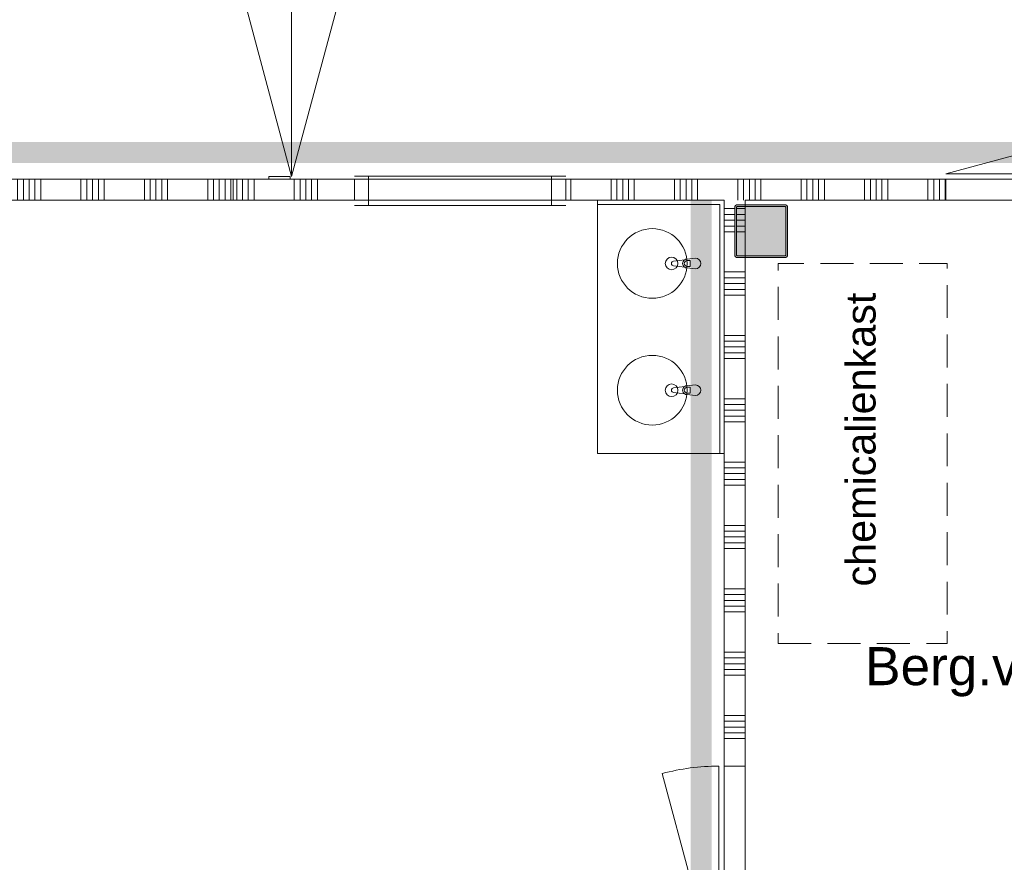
# Model space of a CAD drawing. Header units: millimetres. Extents: x -850 to 154668, y -80343 to 71019.
# Tile 54 of 147: x 58100 to 62762, y 5715 to 9704. Entities that reach past the tile are written whole.
import ezdxf
from ezdxf.enums import TextEntityAlignment as Align

# ---------------------------------------------------------------- set-up
doc = ezdxf.new("R2010")
doc.units = ezdxf.units.MM
doc.header["$MEASUREMENT"] = 0
doc.linetypes.add('B0103', pattern=[8750, 2500, -1250, 2500, -1250, 0, -1250])
doc.linetypes.add('B0701', pattern=[234.119993, 155.999994, -78.119999])
for name, color, linetype in [('info tekst digiborden', 7, 'Continuous'), ('New_22 NC Binnenwanden', 7, 'Continuous'), ('New_22 NC Binnenwanden Deuren', 7, 'Continuous'), ('New_22 NC Binnenwanden Doorsnede-arcering', 7, 'Continuous'), ('New_22 NC Binnenwanden Ramen', 7, 'Continuous'), ('New_72 Vaste Inrichting', 7, 'Continuous'), ('New_74 Sanitair', 7, 'Continuous'), ('New_Info Wandafwerking aanduiding', 7, 'Continuous'), ('New_Info Wandafwerking aanduiding Doorsnede-arcering', 7, 'Continuous'), ('New_Z Ruimtefuncties', 7, 'Continuous'), ('New_Z Ruimtefuncties Zone omranding', 7, 'Continuous'), ('New_Z Ruimtefuncties Zone tekst', 7, 'Continuous'), ('S-COLS-____-OTLN.RVT S', 7, 'Continuous'), ('S-COLS-____-OTLN.RVT S 2D arcering', 7, 'Continuous')]:
    doc.layers.add(name, color=color, linetype=linetype)
doc.styles.add('GENERATED_STYLE_1', font='arial.ttf')
doc.styles.add('GENERATED_STYLE_2', font='arial.ttf')

# ---------------------------------------------------------------- blocks, each defined once
blk = doc.blocks.new('Wasbak meervoudig 22_2')
at = {"layer": 'New_74 Sanitair', "color": 1, "linetype": 'Continuous', "lineweight": 0}
for p, q in [((-600, 0), (600, 0)), ((-600, -600), (-600, 0)), ((600, -600), (600, 0)), ((-600, -20), (580, -20)), ((580, -20), (580, -600)), ((-325, -135), (-321, -177)), ((-279, -177), (-275, -135)), ((275, -135), (279, -177)), ((321, -177), (325, -135)), ((-313.6, -174.8), (-313.6, -159.9)), ((-313.6, -159.9), (-286.4, -159.9)), ((-286.4, -159.9), (-286.4, -174.8)), ((286.4, -174.8), (286.4, -159.9)), ((286.4, -159.9), (313.6, -159.9)), ((313.6, -159.9), (313.6, -174.8)), ((-317.7, -186.5), (-311.1, -239.4)), ((-288.9, -239.4), (-282.3, -186.5)), ((282.3, -186.5), (288.9, -239.4)), ((311.1, -239.4), (317.7, -186.5)), ((-600, -600), (600, -600))]:
    blk.add_line(p, q, dxfattribs=at)
for centre, radius in [((-300, -340), 165), ((300, -340), 165), ((-300, -248.9), 30), ((300, -248.9), 30)]:
    blk.add_circle(centre, radius, dxfattribs=at)
for centre, radius, start, end in [((-300, -135), 25, 0, 180), ((300, -135), 25, 0, 180), ((-300, -175.1), 21.1, 185.1696, 212.771), ((-300, -174.8), 13.6, 180, 0), ((-300, -175.1), 21.1, 327.229, 354.8304), ((300, -175.1), 21.1, 185.1696, 212.771), ((300, -174.8), 13.6, 180, 0), ((300, -175.1), 21.1, 327.229, 354.8304), ((-300, -175.1), 21.1, 212.771, 327.229), ((300, -175.1), 21.1, 212.771, 327.229), ((-300, -238), 11.2, 187.1389, 352.8611), ((300, -238), 11.2, 187.1389, 352.8611)]:
    blk.add_arc(centre, radius, start, end, dxfattribs=at)
blk = doc.blocks.new('*X283')
at = {"layer": 'New_22 NC Binnenwanden Doorsnede-arcering', "color": 254, "linetype": 'Continuous', "lineweight": 0, "true_color": 0xe9ebeb}
for p, q in [((61435, 8809.7), (61485.3, 8809.7)), ((61435, 8782.3), (61485, 8782.3)), ((61435, 8754.9), (61485, 8754.9)), ((61435, 8727.4), (61485, 8727.4)), ((61435, 8700), (61485, 8700)), ((61435, 8509.7), (61535, 8509.7)), ((61435, 8482.3), (61535, 8482.3)), ((61435, 8454.9), (61535, 8454.9)), ((61435, 8427.4), (61535, 8427.4)), ((61435, 8400), (61535, 8400)), ((61435, 8209.7), (61535, 8209.7)), ((61435, 8182.3), (61535, 8182.3)), ((61435, 8154.9), (61535, 8154.9)), ((61435, 8127.4), (61535, 8127.4)), ((61435, 8100), (61535, 8100)), ((61435, 7909.7), (61535, 7909.7)), ((61435, 7882.3), (61535, 7882.3)), ((61435, 7854.9), (61535, 7854.9)), ((61435, 7827.4), (61535, 7827.4)), ((61435, 7800), (61535, 7800)), ((61435, 7609.7), (61535, 7609.7)), ((61435, 7582.3), (61535, 7582.3)), ((61435, 7554.9), (61535, 7554.9)), ((61435, 7527.4), (61535, 7527.4)), ((61435, 7500), (61535, 7500)), ((61435, 7309.7), (61535, 7309.7)), ((61435, 7282.3), (61535, 7282.3)), ((61435, 7254.9), (61535, 7254.9)), ((61435, 7227.4), (61535, 7227.4)), ((61435, 7200), (61535, 7200)), ((61435, 7009.7), (61535, 7009.7)), ((61435, 6982.3), (61535, 6982.3)), ((61435, 6954.9), (61535, 6954.9)), ((61435, 6927.4), (61535, 6927.4)), ((61435, 6900), (61535, 6900)), ((61435, 6709.7), (61535, 6709.7)), ((61435, 6682.3), (61535, 6682.3)), ((61435, 6654.9), (61535, 6654.9)), ((61435, 6627.4), (61535, 6627.4)), ((61435, 6600), (61535, 6600)), ((61435, 6409.7), (61535, 6409.7)), ((61435, 6382.3), (61535, 6382.3)), ((61435, 6354.9), (61535, 6354.9)), ((61435, 6327.4), (61535, 6327.4)), ((61435, 6300), (61535, 6300))]:
    blk.add_line(p, q, dxfattribs=at)
blk = doc.blocks.new('*X287')
at = {"layer": 'New_22 NC Binnenwanden Doorsnede-arcering', "color": 254, "linetype": 'Continuous', "lineweight": 0, "true_color": 0xe9ebeb}
for p, q in [((61493, 8782.3), (61535, 8782.3)), ((61493.3, 8809.7), (61535, 8809.7)), ((61493, 8754.9), (61535, 8754.9)), ((61493, 8727.4), (61535, 8727.4)), ((61493, 8700), (61535, 8700))]:
    blk.add_line(p, q, dxfattribs=at)
blk = doc.blocks.new('D1 22')
at = {"layer": 'New_22 NC Binnenwanden Deuren', "color": 1, "linetype": 'Continuous', "lineweight": 0}
for q in [(-481.8, 267.6), (-517, 0)]:
    blk.add_line((517, 0), q, dxfattribs=at)
at = {"layer": 'New_22 NC Binnenwanden Deuren', "color": 7, "linetype": 'Continuous', "lineweight": 0}
for p, q in [((-517, -25), (-517, -125)), ((-517, -25), (-517, -125)), ((517, -25), (517, -125)), ((517, -25), (517, -125))]:
    blk.add_line(p, q, dxfattribs=at)
at = {"layer": 'New_22 NC Binnenwanden Deuren', "color": 1, "linetype": 'Continuous', "lineweight": 0}
blk.add_arc((517, 0), 1034, 165, 180, dxfattribs=at)
blk = doc.blocks.new('Wall_68_1', base_point=(61535, 0))
at = {"layer": 'New_22 NC Binnenwanden', "color": 8, "linetype": 'Continuous', "lineweight": 0, "true_color": 0x778488}
blk.add_line((61435, 6170), (61535, 6170), dxfattribs=at)
at = {"layer": 'New_22 NC Binnenwanden', "color": 8, "linetype": 'Continuous', "lineweight": 0, "true_color": 0x778488, "flags": 128}
for points in [[(61435, 8850), (61435, 6170)], [(61535, 8825), (61535, 8850)], [(61535, 8583), (61535, 8817)], [(61535, 6170), (61535, 8575)]]:
    blk.add_lwpolyline(points, dxfattribs=at)
at = {"layer": 'New_22 NC Binnenwanden', "color": 8, "lineweight": 0, "true_color": 0x778488}
for name in ['*X283', '*X287']:
    blk.add_blockref(name, (0, 0), dxfattribs=at)
at = {"layer": 'New_22 NC Binnenwanden Deuren', "color": 1, "linetype": 'Continuous', "lineweight": 0, "xscale": -1, "zscale": 1000, "rotation": 90}
blk.add_blockref('D1 22', (61410, 5653), dxfattribs=at)
blk = doc.blocks.new('Slab_15_1', base_point=(61690.5, 6750.7))
at = {"layer": 'New_72 Vaste Inrichting', "color": 253, "linetype": 'B0701', "lineweight": 0, "true_color": 0x99a3a6, "flags": 128}
blk.add_lwpolyline([(61690.5, 6750.7), (62490.5, 6750.7), (62490.5, 8550.7), (61690.5, 8550.7)], close=True, dxfattribs=at)
blk = doc.blocks.new('Wall_329_1', base_point=(61326.4, 8850))
at = {"layer": 'New_Info Wandafwerking aanduiding Doorsnede-arcering', "linetype": 'Continuous', "lineweight": 0, "true_color": 0x000000}
blk.add_hatch(color=18, dxfattribs=at).paths.add_polyline_path([(61276.4, 8850), (61276.4, 0), (61376.4, 0), (61376.4, 8850)])
at = {"layer": 'New_Info Wandafwerking aanduiding', "color": 9, "linetype": 'Continuous', "lineweight": 0, "flags": 128}
blk.add_lwpolyline([(61376.4, 8850), (61276.4, 8850)], dxfattribs=at)
blk = doc.blocks.new('*X1812')
at = {"layer": 'New_22 NC Binnenwanden Doorsnede-arcering', "color": 254, "linetype": 'Continuous', "lineweight": 0, "true_color": 0xe9ebeb}
for p, q in [((54790.3, 8916), (54790.3, 8950)), ((54817.7, 8916), (54817.7, 8950)), ((54845.1, 8916), (54845.1, 8950)), ((54872.6, 8916), (54872.6, 8950)), ((54900, 8916), (54900, 8950)), ((54790.3, 8850), (54790.3, 8916)), ((54817.7, 8850), (54817.7, 8916)), ((54845.1, 8850), (54845.1, 8916)), ((54872.6, 8850), (54872.6, 8916)), ((54900, 8850), (54900, 8916))]:
    blk.add_line(p, q, dxfattribs=at)
blk = doc.blocks.new('*X1813')
at = {"layer": 'New_22 NC Binnenwanden Doorsnede-arcering', "color": 254, "linetype": 'Continuous', "lineweight": 0, "true_color": 0xe9ebeb}
for p, q in [((56072.6, 8916), (56072.6, 8950)), ((56100, 8916), (56100, 8950)), ((56290.3, 8916), (56290.3, 8950)), ((56317.7, 8916), (56317.7, 8950)), ((56345.1, 8916), (56345.1, 8950)), ((56372.6, 8916), (56372.6, 8950)), ((56400, 8916), (56400, 8950)), ((56590.3, 8916), (56590.3, 8950)), ((56617.7, 8916), (56617.7, 8950)), ((56645.1, 8916), (56645.1, 8950)), ((56672.6, 8916), (56672.6, 8950)), ((56700, 8916), (56700, 8950)), ((56072.6, 8850), (56072.6, 8916)), ((56100, 8850), (56100, 8916)), ((56290.3, 8850), (56290.3, 8916)), ((56317.7, 8850), (56317.7, 8916)), ((56345.1, 8850), (56345.1, 8916)), ((56372.6, 8850), (56372.6, 8916)), ((56400, 8850), (56400, 8916)), ((56590.3, 8850), (56590.3, 8916)), ((56617.7, 8850), (56617.7, 8916)), ((56645.1, 8850), (56645.1, 8916)), ((56672.6, 8850), (56672.6, 8916)), ((56700, 8850), (56700, 8916))]:
    blk.add_line(p, q, dxfattribs=at)
blk = doc.blocks.new('*X1814')
at = {"layer": 'New_22 NC Binnenwanden Doorsnede-arcering', "color": 254, "linetype": 'Continuous', "lineweight": 0, "true_color": 0xe9ebeb}
for p, q in [((57790.3, 8916), (57790.3, 8950)), ((57817.7, 8916), (57817.7, 8950)), ((57845.1, 8916), (57845.1, 8950)), ((57872.6, 8916), (57872.6, 8950)), ((57900, 8916), (57900, 8950)), ((58090.3, 8916), (58090.3, 8950)), ((58117.7, 8916), (58117.7, 8950)), ((58145.1, 8916), (58145.1, 8950)), ((58172.6, 8916), (58172.6, 8950)), ((58200, 8916), (58200, 8950)), ((58390.3, 8916), (58390.3, 8950)), ((58417.7, 8916), (58417.7, 8950)), ((58445.1, 8916), (58445.1, 8950)), ((58472.6, 8916), (58472.6, 8950)), ((58500, 8916), (58500, 8950)), ((58690.3, 8916), (58690.3, 8950)), ((58717.7, 8916), (58717.7, 8950)), ((58745.1, 8916), (58745.1, 8950)), ((58772.6, 8916), (58772.6, 8950)), ((58800, 8916), (58800, 8950)), ((58990.3, 8916), (58990.3, 8950)), ((59017.7, 8916), (59017.7, 8950)), ((59045.1, 8916), (59045.1, 8950)), ((59072.6, 8916), (59072.6, 8950)), ((59100, 8916), (59100, 8950)), ((57790.3, 8850), (57790.3, 8916)), ((57817.7, 8850), (57817.7, 8916)), ((57845.1, 8850), (57845.1, 8916)), ((57872.6, 8850), (57872.6, 8916)), ((57900, 8850), (57900, 8916)), ((58090.3, 8850), (58090.3, 8916)), ((58117.7, 8850), (58117.7, 8916)), ((58145.1, 8850), (58145.1, 8916)), ((58172.6, 8850), (58172.6, 8916)), ((58200, 8850), (58200, 8916)), ((58390.3, 8850), (58390.3, 8916)), ((58417.7, 8850), (58417.7, 8916)), ((58445.1, 8850), (58445.1, 8916)), ((58472.6, 8850), (58472.6, 8916)), ((58500, 8850), (58500, 8916)), ((58690.3, 8850), (58690.3, 8916)), ((58717.7, 8850), (58717.7, 8916)), ((58745.1, 8850), (58745.1, 8916)), ((58772.6, 8850), (58772.6, 8916)), ((58800, 8850), (58800, 8916)), ((58990.3, 8850), (58990.3, 8916)), ((59017.7, 8850), (59017.7, 8916)), ((59045.1, 8850), (59045.1, 8916)), ((59072.6, 8850), (59072.6, 8916)), ((59100, 8850), (59100, 8916))]:
    blk.add_line(p, q, dxfattribs=at)
blk = doc.blocks.new('R1 22_11')
at = {"layer": 'New_22 NC Binnenwanden Ramen', "color": 1, "linetype": 'Continuous', "lineweight": 0}
for p, q in [((-500, 0), (-410, 0)), ((-410, 0), (-410, -139)), ((-410, 0), (410, 0)), ((410, -139), (410, 0)), ((410, 0), (500, 0)), ((-410, -139), (-500, -139)), ((410, -139), (-410, -139)), ((500, -139), (410, -139))]:
    blk.add_line(p, q, dxfattribs=at)
at = {"layer": 'New_22 NC Binnenwanden Ramen', "color": 9, "linetype": 'Continuous', "lineweight": 0}
for p, q in [((-500, -14), (500, -14)), ((-500, -114), (500, -114))]:
    blk.add_line(p, q, dxfattribs=at)
at = {"layer": 'New_22 NC Binnenwanden Ramen', "color": 7, "linetype": 'Continuous', "lineweight": 0}
for p, q in [((-500, -114), (-500, -14)), ((-500, -114), (-500, -14)), ((500, -114), (500, -14)), ((500, -114), (500, -14))]:
    blk.add_line(p, q, dxfattribs=at)
blk = doc.blocks.new('Wall_397_1', base_point=(59110.5, 8950))
at = {"layer": 'New_22 NC Binnenwanden', "color": 8, "linetype": 'Continuous', "lineweight": 0, "true_color": 0x778488}
for p, q in [((55070.2, 8850), (55070.2, 8950)), ((56070.2, 8850), (56070.2, 8950)), ((56720.5, 8850), (56720.5, 8950)), ((57720.5, 8850), (57720.5, 8950))]:
    blk.add_line(p, q, dxfattribs=at)
at = {"layer": 'New_22 NC Binnenwanden', "color": 8, "linetype": 'Continuous', "lineweight": 0, "true_color": 0x778488, "flags": 128}
for points in [[(55070.2, 8950), (54769.4, 8950)], [(54769.4, 8950), (54769.4, 8850)], [(56720.5, 8950), (56070.2, 8950)], [(59110.5, 8950), (57720.5, 8950)], [(59110.5, 8950), (59110.5, 8850)], [(54769.4, 8850), (55070.2, 8850)], [(56070.2, 8850), (56720.5, 8850)], [(57720.5, 8850), (59110.5, 8850)]]:
    blk.add_lwpolyline(points, dxfattribs=at)
at = {"layer": 'New_22 NC Binnenwanden', "color": 8, "lineweight": 0, "true_color": 0x778488}
for name in ['*X1812', '*X1813', '*X1814']:
    blk.add_blockref(name, (0, 0), dxfattribs=at)
at = {"layer": 'New_22 NC Binnenwanden Ramen', "color": 1, "linetype": 'Continuous', "lineweight": 0, "zscale": 1000}
for p in [(55570.2, 8964), (57220.5, 8964)]:
    blk.add_blockref('R1 22_11', p, dxfattribs=at)
blk = doc.blocks.new('Column 98[98]_1', base_point=(0.5, 3))
at = {"layer": 'S-COLS-____-OTLN.RVT S 2D arcering', "linetype": 'Continuous', "lineweight": 0, "true_color": 0x778488}
h = blk.add_hatch(color=8, dxfattribs=at)
h.paths.add_polyline_path([(61485.5, 8591), (61486.5, 8586), (61489.3, 8581.8), (61493.5, 8578.9), (61498.5, 8578), (61722.5, 8578), (61727.5, 8578.9), (61731.7, 8581.8), (61734.5, 8586), (61735.5, 8591), (61735.5, 8815), (61734.5, 8819.9), (61731.7, 8824.1), (61727.5, 8827), (61722.5, 8828), (61498.5, 8828), (61493.5, 8827), (61489.3, 8824.1), (61486.5, 8819.9), (61485.5, 8815)])
h.paths.add_polyline_path([(61722.5, 8586), (61498.5, 8586), (61496.6, 8586.3), (61495, 8587.4), (61493.9, 8589), (61493.5, 8591), (61493.5, 8815), (61493.9, 8816.9), (61495, 8818.5), (61496.6, 8819.6), (61498.5, 8820), (61722.5, 8820), (61724.4, 8819.6), (61726.1, 8818.5), (61727.1, 8816.9), (61727.5, 8815), (61727.5, 8591), (61727.1, 8589), (61726.1, 8587.4), (61724.4, 8586.3)], flags=0)
blk.add_hatch(color=8, dxfattribs=at).paths.add_polyline_path([(61722.5, 8820), (61498.5, 8820), (61496.6, 8819.6), (61495, 8818.5), (61493.9, 8816.9), (61493.5, 8815), (61493.5, 8591), (61493.9, 8589), (61495, 8587.4), (61496.6, 8586.3), (61498.5, 8586), (61722.5, 8586), (61724.4, 8586.3), (61726.1, 8587.4), (61727.1, 8589), (61727.5, 8591), (61727.5, 8815), (61727.1, 8816.9), (61726.1, 8818.5), (61724.4, 8819.6)])
at = {"layer": 'S-COLS-____-OTLN.RVT S', "color": 1, "linetype": 'Continuous', "lineweight": 0}
for p, q in [((61486.5, 8819.9), (61485.5, 8815)), ((61485.5, 8815), (61485.5, 8591)), ((61489.3, 8824.1), (61486.5, 8819.9)), ((61493.5, 8827), (61489.3, 8824.1)), ((61498.5, 8828), (61493.5, 8827)), ((61493.5, 8815), (61493.9, 8816.9)), ((61493.5, 8591), (61493.5, 8815)), ((61493.9, 8816.9), (61495, 8818.5)), ((61495, 8818.5), (61496.6, 8819.6)), ((61496.6, 8819.6), (61498.5, 8820)), ((61722.5, 8828), (61498.5, 8828)), ((61498.5, 8820), (61722.5, 8820)), ((61727.5, 8827), (61722.5, 8828)), ((61722.5, 8820), (61724.4, 8819.6)), ((61724.4, 8819.6), (61726.1, 8818.5)), ((61726.1, 8818.5), (61727.1, 8816.9)), ((61727.1, 8816.9), (61727.5, 8815)), ((61731.7, 8824.1), (61727.5, 8827)), ((61727.5, 8815), (61727.5, 8591)), ((61734.5, 8819.9), (61731.7, 8824.1)), ((61735.5, 8815), (61734.5, 8819.9)), ((61735.5, 8591), (61735.5, 8815)), ((61485.5, 8591), (61486.5, 8586)), ((61486.5, 8586), (61489.3, 8581.8)), ((61489.3, 8581.8), (61493.5, 8578.9)), ((61493.9, 8589), (61493.5, 8591)), ((61493.5, 8578.9), (61498.5, 8578)), ((61495, 8587.4), (61493.9, 8589)), ((61496.6, 8586.3), (61495, 8587.4)), ((61498.5, 8586), (61496.6, 8586.3)), ((61722.5, 8586), (61498.5, 8586)), ((61498.5, 8578), (61722.5, 8578)), ((61724.4, 8586.3), (61722.5, 8586)), ((61722.5, 8578), (61727.5, 8578.9)), ((61726.1, 8587.4), (61724.4, 8586.3)), ((61727.1, 8589), (61726.1, 8587.4)), ((61727.5, 8591), (61727.1, 8589)), ((61727.5, 8578.9), (61731.7, 8581.8)), ((61731.7, 8581.8), (61734.5, 8586)), ((61734.5, 8586), (61735.5, 8591))]:
    blk.add_line(p, q, dxfattribs=at)
blk = doc.blocks.new('*X2637')
at = {"layer": 'New_22 NC Binnenwanden Doorsnede-arcering', "color": 254, "linetype": 'Continuous', "lineweight": 0, "true_color": 0xe9ebeb}
for p, q in [((59380.4, 11045.1), (59280.4, 11045.1)), ((59380.4, 11017.7), (59280.4, 11017.7))]:
    blk.add_line(p, q, dxfattribs=at)
blk = doc.blocks.new('D2 22_8')
at = {"layer": 'New_22 NC Binnenwanden Deuren', "color": 1, "linetype": 'Continuous', "lineweight": 0}
for p, q in [((-1015, 0), (-34.6, 262.7)), ((1015, 0), (34.6, 262.7)), ((-1015, 0), (0, 0)), ((1015, 0), (0, 0))]:
    blk.add_line(p, q, dxfattribs=at)
at = {"layer": 'New_22 NC Binnenwanden Deuren', "color": 1, "linetype": 'B0103', "lineweight": 0}
for p, q in [((-1015, 0), (-34.6, -262.7)), ((-1015, 0), (0, 0)), ((1015, 0), (0, 0)), ((1015, 0), (34.6, -262.7))]:
    blk.add_line(p, q, dxfattribs=at)
at = {"layer": 'New_22 NC Binnenwanden Deuren', "color": 7, "linetype": 'Continuous', "lineweight": 0}
for p, q in [((-1015, -7), (-1015, -107)), ((-1015, -7), (-1015, -107)), ((1015, -7), (1015, -107)), ((1015, -7), (1015, -107))]:
    blk.add_line(p, q, dxfattribs=at)
at = {"layer": 'New_22 NC Binnenwanden Deuren', "color": 1, "linetype": 'Continuous', "lineweight": 0}
for centre, start, end in [((-1015, 0), 0, 15), ((1015, 0), 165, 180), ((-1015, 0), 345, 0), ((1015, 0), 180, 195)]:
    blk.add_arc(centre, 1015, start, end, dxfattribs=at)
blk = doc.blocks.new('Wall_534_1', base_point=(59330.4, 8850))
at = {"layer": 'New_22 NC Binnenwanden', "color": 8, "linetype": 'Continuous', "lineweight": 0, "true_color": 0x778488}
for p, q in [((59380.4, 10992.5), (59280.4, 10992.5)), ((59380.4, 8962.5), (59280.4, 8962.5))]:
    blk.add_line(p, q, dxfattribs=at)
at = {"layer": 'New_22 NC Binnenwanden', "color": 8, "linetype": 'Continuous', "lineweight": 0, "true_color": 0x778488, "flags": 128}
for points in [[(59280.4, 11050), (59380.4, 11050)], [(59280.4, 11050), (59280.4, 10992.5)], [(59380.4, 10992.5), (59380.4, 11050)], [(59280.4, 8962.5), (59280.4, 8950)], [(59380.4, 8950), (59380.4, 8962.5)]]:
    blk.add_lwpolyline(points, dxfattribs=at)
at = {"layer": 'New_22 NC Binnenwanden', "color": 8, "lineweight": 0, "true_color": 0x778488}
blk.add_blockref('*X2637', (0, 0), dxfattribs=at)
at = {"layer": 'New_22 NC Binnenwanden Deuren', "color": 1, "linetype": 'Continuous', "lineweight": 0, "zscale": 1000, "rotation": 269.9999894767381}
blk.add_blockref('D2 22_8', (59387.4, 9977.5), dxfattribs=at)
blk = doc.blocks.new('*X2837')
at = {"layer": 'New_22 NC Binnenwanden Doorsnede-arcering', "color": 254, "linetype": 'Continuous', "lineweight": 0, "true_color": 0xe9ebeb}
for p, q in [((59127.4, 8950), (59127.4, 8916)), ((59154.9, 8950), (59154.9, 8916)), ((59182.3, 8950), (59182.3, 8916)), ((59209.7, 8950), (59209.7, 8916)), ((59400, 8950), (59400, 8916)), ((59427.4, 8950), (59427.4, 8916)), ((59454.9, 8950), (59454.9, 8916)), ((59482.3, 8950), (59482.3, 8916)), ((59509.7, 8950), (59509.7, 8916)), ((59127.4, 8916), (59127.4, 8850)), ((59154.9, 8916), (59154.9, 8850)), ((59182.3, 8916), (59182.3, 8850)), ((59209.7, 8916), (59209.7, 8850)), ((59400, 8916), (59400, 8850)), ((59427.4, 8916), (59427.4, 8850)), ((59454.9, 8916), (59454.9, 8850)), ((59482.3, 8916), (59482.3, 8850)), ((59509.7, 8916), (59509.7, 8850))]:
    blk.add_line(p, q, dxfattribs=at)
blk = doc.blocks.new('*X2838')
at = {"layer": 'New_22 NC Binnenwanden Doorsnede-arcering', "color": 254, "linetype": 'Continuous', "lineweight": 0, "true_color": 0xe9ebeb}
for p, q in [((60709.7, 8950), (60709.7, 8916)), ((60900, 8950), (60900, 8916)), ((60927.4, 8950), (60927.4, 8916)), ((60954.9, 8950), (60954.9, 8916)), ((60982.3, 8950), (60982.3, 8916)), ((61009.7, 8950), (61009.7, 8916)), ((61200, 8950), (61200, 8916)), ((61227.4, 8950), (61227.4, 8916)), ((61254.9, 8950), (61254.9, 8916)), ((61282.3, 8950), (61282.3, 8916)), ((61309.7, 8950), (61309.7, 8916)), ((61500, 8950), (61500, 8916)), ((61527.4, 8950), (61527.4, 8916)), ((61554.9, 8950), (61554.9, 8916)), ((61582.3, 8950), (61582.3, 8916)), ((61609.7, 8950), (61609.7, 8916)), ((61800, 8950), (61800, 8916)), ((61827.4, 8950), (61827.4, 8916)), ((61854.9, 8950), (61854.9, 8916)), ((61882.3, 8950), (61882.3, 8916)), ((61909.7, 8950), (61909.7, 8916)), ((62100, 8950), (62100, 8916)), ((62127.4, 8950), (62127.4, 8916)), ((62154.9, 8950), (62154.9, 8916)), ((62182.3, 8950), (62182.3, 8916)), ((62209.7, 8950), (62209.7, 8916)), ((62400, 8950), (62400, 8916)), ((62427.4, 8950), (62427.4, 8916)), ((62454.9, 8950), (62454.9, 8916)), ((62482.3, 8950), (62482.3, 8916)), ((60709.7, 8916), (60709.7, 8850)), ((60900, 8916), (60900, 8850)), ((60927.4, 8916), (60927.4, 8850)), ((60954.9, 8916), (60954.9, 8850)), ((60982.3, 8916), (60982.3, 8850)), ((61009.7, 8916), (61009.7, 8850)), ((61200, 8916), (61200, 8850)), ((61227.4, 8916), (61227.4, 8850)), ((61254.9, 8916), (61254.9, 8850)), ((61282.3, 8916), (61282.3, 8850)), ((61309.7, 8916), (61309.7, 8850)), ((61500, 8916), (61500, 8850)), ((61527.4, 8916), (61527.4, 8850)), ((61554.9, 8916), (61554.9, 8850)), ((61582.3, 8916), (61582.3, 8850)), ((61609.7, 8916), (61609.7, 8850)), ((61800, 8916), (61800, 8850)), ((61827.4, 8916), (61827.4, 8850)), ((61854.9, 8916), (61854.9, 8850)), ((61882.3, 8916), (61882.3, 8850)), ((61909.7, 8916), (61909.7, 8850)), ((62100, 8916), (62100, 8850)), ((62127.4, 8916), (62127.4, 8850)), ((62154.9, 8916), (62154.9, 8850)), ((62182.3, 8916), (62182.3, 8850)), ((62209.7, 8916), (62209.7, 8850)), ((62400, 8916), (62400, 8850)), ((62427.4, 8916), (62427.4, 8850)), ((62454.9, 8916), (62454.9, 8850)), ((62482.3, 8916), (62482.3, 8850))]:
    blk.add_line(p, q, dxfattribs=at)
blk = doc.blocks.new('*X2839')
at = {"layer": 'New_22 NC Binnenwanden Doorsnede-arcering', "color": 254, "linetype": 'Continuous', "lineweight": 0, "true_color": 0xe9ebeb}
for p, q in [((63600, 8950), (63600, 8916)), ((63627.4, 8950), (63627.4, 8916)), ((63654.9, 8950), (63654.9, 8916)), ((63682.3, 8950), (63682.3, 8916)), ((63709.7, 8950), (63709.7, 8916)), ((63900, 8950), (63900, 8916)), ((63927.4, 8950), (63927.4, 8916)), ((63954.9, 8950), (63954.9, 8916)), ((63982.3, 8950), (63982.3, 8916)), ((64009.7, 8950), (64009.7, 8916)), ((64200, 8950), (64200, 8916)), ((64227.4, 8950), (64227.4, 8916)), ((64254.9, 8950), (64254.9, 8916)), ((64282.3, 8950), (64282.3, 8916)), ((64309.7, 8950), (64309.7, 8916)), ((64500, 8950), (64500, 8916)), ((64527.4, 8950), (64527.4, 8916)), ((64554.9, 8950), (64554.9, 8916)), ((64582.3, 8950), (64582.3, 8916)), ((64609.7, 8950), (64609.7, 8916)), ((64800, 8950), (64800, 8916)), ((64827.4, 8950), (64827.4, 8916)), ((64854.9, 8950), (64854.9, 8916)), ((64882.3, 8950), (64882.3, 8916)), ((64909.7, 8950), (64909.7, 8916)), ((65100, 8950), (65100, 8916)), ((65127.4, 8950), (65127.4, 8916)), ((65154.9, 8950), (65154.9, 8916)), ((65182.3, 8950), (65182.3, 8916)), ((65209.7, 8950), (65209.7, 8916)), ((65400, 8950), (65400, 8916)), ((65427.4, 8950), (65427.4, 8916)), ((65454.9, 8950), (65454.9, 8916)), ((65482.3, 8950), (65482.3, 8916)), ((65509.7, 8950), (65509.7, 8916)), ((65700, 8950), (65700, 8916)), ((65727.4, 8950), (65727.4, 8916)), ((65754.9, 8950), (65754.9, 8916)), ((65782.3, 8950), (65782.3, 8916)), ((65809.7, 8950), (65809.7, 8916)), ((66000, 8950), (66000, 8916)), ((66027.4, 8950), (66027.4, 8916)), ((63600, 8916), (63600, 8850)), ((63627.4, 8916), (63627.4, 8850)), ((63654.9, 8916), (63654.9, 8850)), ((63682.3, 8916), (63682.3, 8850)), ((63709.7, 8916), (63709.7, 8850)), ((63900, 8916), (63900, 8850)), ((63927.4, 8916), (63927.4, 8850)), ((63954.9, 8916), (63954.9, 8850)), ((63982.3, 8916), (63982.3, 8850)), ((64009.7, 8916), (64009.7, 8850)), ((64200, 8916), (64200, 8850)), ((64227.4, 8916), (64227.4, 8850)), ((64254.9, 8916), (64254.9, 8850)), ((64282.3, 8916), (64282.3, 8850)), ((64309.7, 8916), (64309.7, 8850)), ((64500, 8916), (64500, 8850)), ((64527.4, 8916), (64527.4, 8850)), ((64554.9, 8916), (64554.9, 8850)), ((64582.3, 8916), (64582.3, 8850)), ((64609.7, 8916), (64609.7, 8850)), ((64800, 8916), (64800, 8850)), ((64827.4, 8916), (64827.4, 8850)), ((64854.9, 8916), (64854.9, 8850)), ((64882.3, 8916), (64882.3, 8850)), ((64909.7, 8916), (64909.7, 8850)), ((65100, 8916), (65100, 8850)), ((65127.4, 8916), (65127.4, 8850)), ((65154.9, 8916), (65154.9, 8850)), ((65182.3, 8916), (65182.3, 8850)), ((65209.7, 8916), (65209.7, 8850)), ((65400, 8916), (65400, 8850)), ((65427.4, 8916), (65427.4, 8850)), ((65454.9, 8916), (65454.9, 8850)), ((65482.3, 8916), (65482.3, 8850)), ((65509.7, 8916), (65509.7, 8850)), ((65700, 8916), (65700, 8850)), ((65727.4, 8916), (65727.4, 8850)), ((65754.9, 8916), (65754.9, 8850)), ((65782.3, 8916), (65782.3, 8850)), ((65809.7, 8916), (65809.7, 8850)), ((66000, 8916), (66000, 8850)), ((66027.4, 8916), (66027.4, 8850))]:
    blk.add_line(p, q, dxfattribs=at)
blk = doc.blocks.new('R1 22_3')
at = {"layer": 'New_22 NC Binnenwanden Ramen', "color": 1, "linetype": 'Continuous', "lineweight": 0}
for p, q in [((-500, 0), (-433, 0)), ((-433, 0), (-433, -139)), ((-433, 0), (433, 0)), ((433, -139), (433, 0)), ((433, 0), (500, 0)), ((-433, -139), (-500, -139)), ((433, -139), (-433, -139)), ((500, -139), (433, -139))]:
    blk.add_line(p, q, dxfattribs=at)
at = {"layer": 'New_22 NC Binnenwanden Ramen', "color": 9, "linetype": 'Continuous', "lineweight": 0}
for p, q in [((-500, -14), (500, -14)), ((-500, -114), (500, -114))]:
    blk.add_line(p, q, dxfattribs=at)
at = {"layer": 'New_22 NC Binnenwanden Ramen', "color": 7, "linetype": 'Continuous', "lineweight": 0}
for p, q in [((-500, -14), (-500, -114)), ((-500, -14), (-500, -114)), ((500, -14), (500, -114)), ((500, -14), (500, -114))]:
    blk.add_line(p, q, dxfattribs=at)
blk = doc.blocks.new('Wall_591_1', base_point=(59110.5, 8850))
at = {"layer": 'New_22 NC Binnenwanden', "color": 8, "linetype": 'Continuous', "lineweight": 0, "true_color": 0x778488}
for p, q in [((59685, 8950), (59685, 8850)), ((60685, 8950), (60685, 8850)), ((62485, 8950), (62485, 8850)), ((63519, 8950), (63519, 8850))]:
    blk.add_line(p, q, dxfattribs=at)
at = {"layer": 'New_22 NC Binnenwanden', "color": 8, "linetype": 'Continuous', "lineweight": 0, "true_color": 0x778488, "flags": 128}
for points in [[(59280.4, 8950), (59110.5, 8950)], [(59110.5, 8850), (59110.5, 8950)], [(59685, 8950), (59380.4, 8950)], [(62485, 8950), (60685, 8950)], [(66035.5, 8950), (63519, 8950)], [(66035.5, 8850), (66035.5, 8950)], [(59110.5, 8850), (59685, 8850)], [(60685, 8850), (61435, 8850)], [(61535, 8850), (62485, 8850)], [(63519, 8850), (64035, 8850)], [(64135, 8850), (66035.5, 8850)]]:
    blk.add_lwpolyline(points, dxfattribs=at)
at = {"layer": 'New_22 NC Binnenwanden', "color": 8, "lineweight": 0, "true_color": 0x778488}
for name in ['*X2837', '*X2838', '*X2839']:
    blk.add_blockref(name, (0, 0), dxfattribs=at)
at = {"layer": 'New_22 NC Binnenwanden Deuren', "color": 1, "linetype": 'Continuous', "lineweight": 0, "xscale": -1, "zscale": 1000}
blk.add_blockref('D1 22', (63002, 8975), dxfattribs=at)
at = {"layer": 'New_22 NC Binnenwanden Ramen', "color": 1, "linetype": 'Continuous', "lineweight": 0, "zscale": 1000}
blk.add_blockref('R1 22_3', (60185, 8964), dxfattribs=at)
blk = doc.blocks.new('Berg.vaklokaal_0.60_6_1', base_point=(62944.7, 6208.7))
at = {"layer": 'New_Z Ruimtefuncties Zone tekst', "color": 2, "lineweight": 0}
for tag, height, style, p in [('DUMMY_938', 180, 'GENERATED_STYLE_1', (63751.9, 6774.5)), ('ROOM_NAME', 180, 'GENERATED_STYLE_1', (63751.9, 6733.3)), ('DUMMY_939', 180, 'GENERATED_STYLE_1', (63751.9, 6397.3)), ('ROOM_NUMBER', 180, 'GENERATED_STYLE_1', (63751.9, 6356.2)), ('stWallCovering', 240, 'GENERATED_STYLE_2', (63751.9, 5965.3))]:
    blk.add_attdef(tag, text='', height=height, dxfattribs=dict(at, style=style)).set_placement(p, align=Align.TOP_RIGHT)
at = {"layer": 'New_Z Ruimtefuncties Zone tekst', "color": 2, "lineweight": 0, "style": 'GENERATED_STYLE_2'}
blk.add_attdef('DUMMY_940', text='', height=240, dxfattribs=at).set_placement((62137.5, 6020.2), align=Align.TOP_LEFT)
blk = doc.blocks.new('Wall_719_1', base_point=(44365.9, 9025.9))
at = {"layer": 'New_Info Wandafwerking aanduiding Doorsnede-arcering', "linetype": 'Continuous', "lineweight": 0}
blk.add_hatch(color=1, dxfattribs=at).paths.add_polyline_path([(87837.1, 9125.9), (44365.9, 9125.9), (44365.9, 9025.9), (87837.1, 9025.9)])

msp = doc.modelspace()

# ---------------------------------------------------------------- linework, layer by layer
at = {"layer": 'New_Z Ruimtefuncties Zone omranding', "color": 41, "linetype": 'Continuous', "lineweight": 0, "true_color": 0xffeeaa, "flags": 128}
msp.add_lwpolyline([(74268, 9950), (60820.8, 9950), (60820.8, 11050), (52437.4, 11052.5, -0.395), (51410, 12150), (51410, 12450), (51410, 18350, -0.414214), (52510, 19450), (52860, 19450), (52860, 21400), (51760, 21400), (51310.1, 21400), (51310.1, 26210), (49735, 26210), (49610, 26210), (49610, 14150), (49410, 14150, -0.414214), (50410, 13150), (50410, 11250, -0.414214), (49410, 9950), (44275, 9950), (44275, 8950), (44410, 8950), (66960, 8950)], format="xyb", dxfattribs=at)
at = {"layer": 'New_Z Ruimtefuncties Zone omranding', "color": 211, "linetype": 'Continuous', "lineweight": 0, "true_color": 0xffaaff, "flags": 128}
for points in [[(53735, 8850), (52635, 8850), (52635, 8550), (52635, 0), (53735, 0), (57720, 0), (57970, 0), (61435, 0), (61435, 8850), (57720, 8850)], [(61535, 4375), (64035, 4375), (64035, 8850), (61535, 8850)]]:
    msp.add_lwpolyline(points, close=True, dxfattribs=at)

# ---------------------------------------------------------------- block references
at = {"layer": 'New_22 NC Binnenwanden', "color": 8, "lineweight": 0, "true_color": 0x778488}
for name, p in [('Wall_534_1', (59330.4, 8850)), ('Wall_591_1', (59110.5, 8850)), ('Wall_397_1', (59110.5, 8950)), ('Wall_68_1', (61535, 0))]:
    msp.add_blockref(name, p, dxfattribs=at)
at = {"layer": 'New_72 Vaste Inrichting', "color": 253, "linetype": 'B0701', "lineweight": 0, "true_color": 0x99a3a6}
msp.add_blockref('Slab_15_1', (61690.5, 6750.7), dxfattribs=at)
at = {"layer": 'New_74 Sanitair', "color": 1, "linetype": 'Continuous', "lineweight": 0, "xscale": -1, "zscale": 1000, "rotation": 270}
msp.add_blockref('Wasbak meervoudig 22_2', (61435, 8250), dxfattribs=at)
at = {"layer": 'New_Info Wandafwerking aanduiding', "color": 1, "lineweight": 0}
for name, p in [('Wall_719_1', (44365.9, 9025.9)), ('Wall_329_1', (61326.4, 8850))]:
    msp.add_blockref(name, p, dxfattribs=at)
at = {"layer": 'New_Z Ruimtefuncties', "color": 2, "linetype": 'Continuous', "lineweight": 0}
msp.add_blockref('Berg.vaklokaal_0.60_6_1', (62944.7, 6208.7), dxfattribs=at).add_auto_attribs({'ROOM_NAME': 'Berg.vaklokaal', 'ROOM_NUMBER': '0.60', 'stWallCovering': 'W03b'})
at = {"layer": 'S-COLS-____-OTLN.RVT S', "color": 1, "linetype": 'Continuous', "lineweight": 0}
msp.add_blockref('Column 98[98]_1', (0.5, 3), dxfattribs=at)

# ---------------------------------------------------------------- texts
at = {"layer": 'info tekst digiborden', "color": 2, "linetype": 'Continuous', "lineweight": 0, "insert": (62083.1, 7020.5), "char_height": 140, "attachment_point": 4, "rotation": 90, "style": 'GENERATED_STYLE_1'}
msp.add_mtext('\\A1;{\\pql;\\fArial|b0|i0|c0|p38;chemicalienkast}', dxfattribs=at)

doc.saveas('drawing.dxf')
